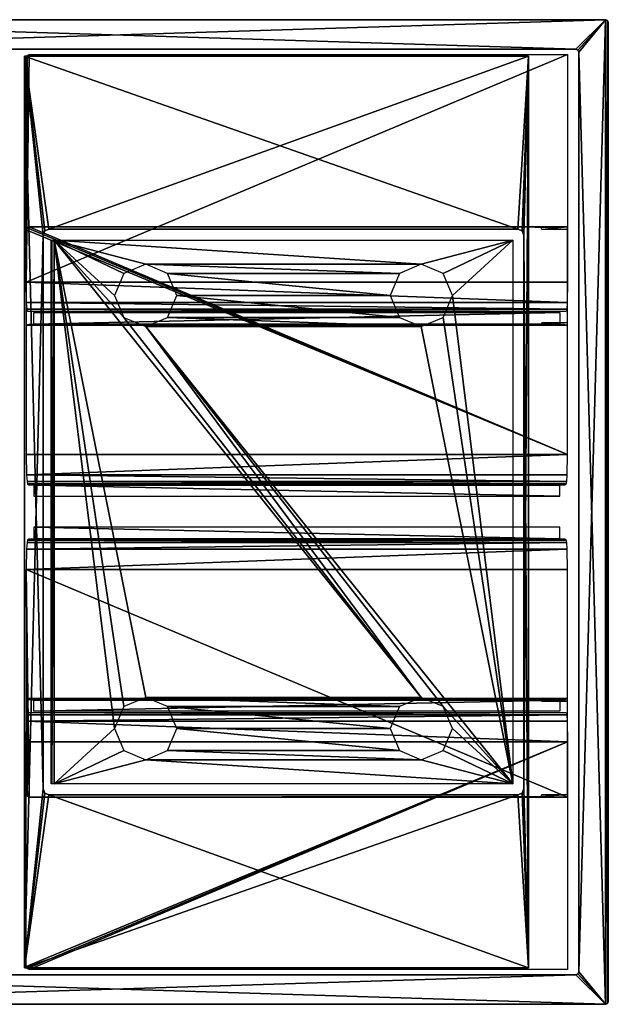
# Model space of a CAD drawing. Header units: millimetres. Extents: x -6 to 97, y -4 to 96.
# Tile 4 of 4: x 37 to 97, y -4 to 96. Entities that reach past the tile are written whole.
import ezdxf

# ---------------------------------------------------------------- set-up
doc = ezdxf.new("R2010")
doc.units = ezdxf.units.MM
doc.header["$LTSCALE"] = 65.185185
for name, color, linetype in [('13', 7, 'CONTINUOUS'), ('14', 7, 'CONTINUOUS'), ('41', 7, 'CONTINUOUS'), ('42', 7, 'CONTINUOUS'), ('43', 7, 'CONTINUOUS'), ('44', 7, 'CONTINUOUS'), ('45', 7, 'CONTINUOUS'), ('46', 7, 'CONTINUOUS'), ('47', 7, 'CONTINUOUS'), ('48', 7, 'CONTINUOUS'), ('49', 7, 'CONTINUOUS'), ('50', 7, 'CONTINUOUS'), ('51', 7, 'CONTINUOUS'), ('52', 7, 'CONTINUOUS'), ('53', 7, 'CONTINUOUS'), ('54', 7, 'CONTINUOUS'), ('55', 7, 'CONTINUOUS'), ('56', 7, 'CONTINUOUS'), ('57', 7, 'CONTINUOUS'), ('58', 7, 'CONTINUOUS'), ('59', 7, 'CONTINUOUS'), ('6', 7, 'CONTINUOUS'), ('61', 7, 'CONTINUOUS'), ('62', 7, 'CONTINUOUS'), ('63', 7, 'CONTINUOUS'), ('64', 7, 'CONTINUOUS'), ('67', 7, 'CONTINUOUS'), ('68', 7, 'CONTINUOUS'), ('69', 7, 'CONTINUOUS'), ('7', 7, 'CONTINUOUS'), ('70', 7, 'CONTINUOUS'), ('71', 7, 'CONTINUOUS')]:
    doc.layers.add(name, color=color, linetype=linetype)

msp = doc.modelspace()

# ---------------------------------------------------------------- linework, layer by layer
at = {"layer": '13', "color": 250, "linetype": 'Continuous', "true_color": 0x1c1c1c}
for points in [[(50, 27.46, -15.5), (40.69, 73.91, -15.5), (78, 27.46, -15.5), (50, 27.46, -15.5)], [(47.77, 26.53, -15.5), (40.69, 73.91, -15.5), (50, 27.46, -15.5), (47.77, 26.53, -15.5)], [(46.84, 24.3, -15.5), (40.69, 73.91, -15.5), (47.77, 26.53, -15.5), (46.84, 24.3, -15.5)], [(50, 71.46, -15.5), (40.69, 73.91, -15.5), (78, 71.46, -15.5), (50, 71.46, -15.5)], [(40.69, 18.69, -15.5), (40.69, 73.91, -15.5), (46.84, 24.3, -15.5), (40.69, 18.69, -15.5)], [(47.77, 70.53, -15.5), (40.69, 73.91, -15.5), (50, 71.46, -15.5), (47.77, 70.53, -15.5)], [(46.84, 68.3, -15.5), (40.69, 73.91, -15.5), (47.77, 70.53, -15.5), (46.84, 68.3, -15.5)], [(40.69, 73.91, -15.5), (47.77, 66.07, -15.5), (78, 27.46, -15.5), (40.69, 73.91, -15.5)], [(47.77, 66.07, -15.5), (40.69, 73.91, -15.5), (46.84, 68.3, -15.5), (47.77, 66.07, -15.5)], [(40.69, 73.91, -15.5), (87.31, 73.91, -15.5), (78, 71.46, -15.5), (40.69, 73.91, -15.5)], [(78, 71.46, -15.5), (87.31, 73.91, -15.5), (80.23, 70.53, -15.5), (78, 71.46, -15.5)], [(80.23, 70.53, -15.5), (87.31, 73.91, -15.5), (81.16, 68.3, -15.5), (80.23, 70.53, -15.5)], [(87.31, 73.91, -15.5), (87.31, 18.69, -15.5), (81.16, 68.3, -15.5), (87.31, 73.91, -15.5)], [(75.77, 70.53, -15.5), (50, 71.46, -15.5), (78, 71.46, -15.5), (75.77, 70.53, -15.5)], [(52.23, 70.53, -15.5), (50, 71.46, -15.5), (75.77, 70.53, -15.5), (52.23, 70.53, -15.5)], [(74.84, 68.3, -15.5), (52.23, 70.53, -15.5), (75.77, 70.53, -15.5), (74.84, 68.3, -15.5)], [(53.16, 68.3, -15.5), (52.23, 70.53, -15.5), (74.84, 68.3, -15.5), (53.16, 68.3, -15.5)], [(52.23, 66.07, -15.5), (53.16, 68.3, -15.5), (75.77, 66.07, -15.5), (52.23, 66.07, -15.5)], [(75.77, 66.07, -15.5), (53.16, 68.3, -15.5), (74.84, 68.3, -15.5), (75.77, 66.07, -15.5)], [(81.16, 68.3, -15.5), (87.31, 18.69, -15.5), (80.23, 66.07, -15.5), (81.16, 68.3, -15.5)], [(47.77, 66.07, -15.5), (50, 65.14, -15.5), (78, 27.46, -15.5), (47.77, 66.07, -15.5)], [(50, 65.14, -15.5), (52.23, 66.07, -15.5), (78, 65.14, -15.5), (50, 65.14, -15.5)], [(78, 65.14, -15.5), (52.23, 66.07, -15.5), (75.77, 66.07, -15.5), (78, 65.14, -15.5)], [(87.31, 18.69, -15.5), (78, 65.14, -15.5), (80.23, 66.07, -15.5), (87.31, 18.69, -15.5)], [(78, 27.46, -15.5), (50, 65.14, -15.5), (80.23, 26.53, -15.5), (78, 27.46, -15.5)], [(50, 65.14, -15.5), (87.31, 18.69, -15.5), (80.23, 26.53, -15.5), (50, 65.14, -15.5)], [(87.31, 18.69, -15.5), (50, 65.14, -15.5), (78, 65.14, -15.5), (87.31, 18.69, -15.5)], [(75.77, 26.53, -15.5), (50, 27.46, -15.5), (78, 27.46, -15.5), (75.77, 26.53, -15.5)], [(52.23, 26.53, -15.5), (50, 27.46, -15.5), (75.77, 26.53, -15.5), (52.23, 26.53, -15.5)], [(74.84, 24.3, -15.5), (52.23, 26.53, -15.5), (75.77, 26.53, -15.5), (74.84, 24.3, -15.5)], [(53.16, 24.3, -15.5), (52.23, 26.53, -15.5), (74.84, 24.3, -15.5), (53.16, 24.3, -15.5)], [(80.23, 26.53, -15.5), (87.31, 18.69, -15.5), (81.16, 24.3, -15.5), (80.23, 26.53, -15.5)], [(47.77, 22.07, -15.5), (40.69, 18.69, -15.5), (46.84, 24.3, -15.5), (47.77, 22.07, -15.5)], [(52.23, 22.07, -15.5), (53.16, 24.3, -15.5), (75.77, 22.07, -15.5), (52.23, 22.07, -15.5)], [(75.77, 22.07, -15.5), (53.16, 24.3, -15.5), (74.84, 24.3, -15.5), (75.77, 22.07, -15.5)], [(81.16, 24.3, -15.5), (87.31, 18.69, -15.5), (80.23, 22.07, -15.5), (81.16, 24.3, -15.5)], [(50, 21.14, -15.5), (40.69, 18.69, -15.5), (47.77, 22.07, -15.5), (50, 21.14, -15.5)], [(50, 21.14, -15.5), (52.23, 22.07, -15.5), (78, 21.14, -15.5), (50, 21.14, -15.5)], [(78, 21.14, -15.5), (52.23, 22.07, -15.5), (75.77, 22.07, -15.5), (78, 21.14, -15.5)], [(87.31, 18.69, -15.5), (78, 21.14, -15.5), (80.23, 22.07, -15.5), (87.31, 18.69, -15.5)], [(87.31, 18.69, -15.5), (40.69, 18.69, -15.5), (50, 21.14, -15.5), (87.31, 18.69, -15.5)], [(87.31, 18.69, -15.5), (50, 21.14, -15.5), (78, 21.14, -15.5), (87.31, 18.69, -15.5)]]:
    msp.add_3dface(points, dxfattribs=at)
at = {"layer": '14', "color": 250, "linetype": 'Continuous', "true_color": 0x1c1c1c}
for points in [[(40.39, 18.69, -15.21), (40.48, 73.91, -15.41), (40.48, 18.69, -15.41), (40.39, 18.69, -15.21)], [(40.39, 73.91, -15.21), (40.48, 73.91, -15.41), (40.39, 18.69, -15.21), (40.39, 73.91, -15.21)], [(40.69, 73.91, -15.5), (40.69, 18.69, -15.5), (40.48, 18.69, -15.41), (40.69, 73.91, -15.5)], [(40.48, 73.91, -15.41), (40.69, 73.91, -15.5), (40.48, 18.69, -15.41), (40.48, 73.91, -15.41)]]:
    msp.add_3dface(points, dxfattribs=at)
at = {"layer": '41', "color": 40, "linetype": 'Continuous', "true_color": 0xffab00}
for points in [[(37.87, 0.15, -18.1), (92.87, 22.95, -18.1), (37.96, -0.06, -18.1), (37.87, 0.15, -18.1)], [(37.87, 22.95, -18.1), (92.87, 22.95, -18.1), (37.87, 0.15, -18.1), (37.87, 22.95, -18.1)], [(92.87, 22.95, -18.1), (38.17, -0.15, -18.1), (37.96, -0.06, -18.1), (92.87, 22.95, -18.1)], [(92.87, -0.15, -18.1), (38.17, -0.15, -18.1), (92.87, 22.95, -18.1), (92.87, -0.15, -18.1)]]:
    msp.add_3dface(points, dxfattribs=at)
at = {"layer": '42', "color": 40, "linetype": 'Continuous', "true_color": 0xffab00}
for points in [[(37.87, 27.35, -18.1), (89.58, 27.3, -15.4), (92.87, 27.35, -18.1), (37.87, 27.35, -18.1)], [(37.9, 27.32, -16.3), (89.58, 27.3, -15.4), (37.87, 27.35, -18.1), (37.9, 27.32, -16.3)], [(89.58, 27.3, -15.4), (89.99, 27.3, -15.22), (92.87, 27.35, -18.1), (89.58, 27.3, -15.4)], [(89.99, 27.3, -15.22), (90.17, 27.29, -14.81), (92.87, 27.35, -18.1), (89.99, 27.3, -15.22)], [(92.87, 27.35, -18.1), (90.17, 27.29, -14.81), (92.87, 27.1, -4.05), (92.87, 27.35, -18.1)], [(92.87, 27.1, -4.05), (90.17, 27.29, -14.81), (90.26, 27.1, -4.05), (92.87, 27.1, -4.05)]]:
    msp.add_3dface(points, dxfattribs=at)
at = {"layer": '43', "color": 40, "linetype": 'Continuous', "true_color": 0xffab00}
for points in [[(38.64, 26.06, -24.1), (92.09, 27.19, -24.1), (92.09, 26.06, -24.1), (38.64, 26.06, -24.1)], [(38.64, 27.19, -24.1), (92.09, 27.19, -24.1), (38.64, 26.06, -24.1), (38.64, 27.19, -24.1)]]:
    msp.add_3dface(points, dxfattribs=at)
at = {"layer": '44', "color": 40, "linetype": 'Continuous', "true_color": 0xffab00}
for points in [[(37.87, 27.35, -18.1), (92.87, 27.35, -18.1), (38.14, 27.21, -23.62), (37.87, 27.35, -18.1)], [(38.14, 27.21, -23.62), (92.87, 27.35, -18.1), (38.3, 27.2, -23.96), (38.14, 27.21, -23.62)], [(92.87, 27.35, -18.1), (38.64, 27.19, -24.1), (38.3, 27.2, -23.96), (92.87, 27.35, -18.1)], [(92.87, 27.35, -18.1), (92.09, 27.19, -24.1), (38.64, 27.19, -24.1), (92.87, 27.35, -18.1)], [(92.09, 27.19, -24.1), (92.87, 27.35, -18.1), (92.44, 27.2, -23.96), (92.09, 27.19, -24.1)], [(92.87, 27.35, -18.1), (92.59, 27.21, -23.62), (92.44, 27.2, -23.96), (92.87, 27.35, -18.1)]]:
    msp.add_3dface(points, dxfattribs=at)
at = {"layer": '45', "color": 40, "linetype": 'Continuous', "true_color": 0xffab00}
for points in [[(92.87, 22.95, -18.1), (37.87, 22.95, -18.1), (37.91, 25.04, -18.94), (92.87, 22.95, -18.1)], [(37.96, 25.69, -19.88), (92.78, 25.69, -19.88), (37.91, 25.04, -18.94), (37.96, 25.69, -19.88)], [(92.78, 25.69, -19.88), (92.83, 25.04, -18.94), (37.91, 25.04, -18.94), (92.78, 25.69, -19.88)], [(92.83, 25.04, -18.94), (92.87, 22.95, -18.1), (37.91, 25.04, -18.94), (92.83, 25.04, -18.94)], [(38.01, 25.95, -21), (92.78, 25.69, -19.88), (37.96, 25.69, -19.88), (38.01, 25.95, -21)], [(92.72, 25.95, -21), (92.78, 25.69, -19.88), (38.01, 25.95, -21), (92.72, 25.95, -21)]]:
    msp.add_3dface(points, dxfattribs=at)
at = {"layer": '46', "color": 40, "linetype": 'Continuous', "true_color": 0xffab00}
for points in [[(37.87, 40.45, 18.1), (37.87, 17.65, 18.1), (37.96, 17.44, 18.1), (37.87, 40.45, 18.1)], [(92.87, 40.45, 18.1), (37.87, 40.45, 18.1), (92.87, 17.35, 18.1), (92.87, 40.45, 18.1)], [(92.87, 17.35, 18.1), (37.87, 40.45, 18.1), (38.17, 17.35, 18.1), (92.87, 17.35, 18.1)], [(38.17, 17.35, 18.1), (37.87, 40.45, 18.1), (37.96, 17.44, 18.1), (38.17, 17.35, 18.1)]]:
    msp.add_3dface(points, dxfattribs=at)
at = {"layer": '47', "color": 40, "linetype": 'Continuous', "true_color": 0xffab00}
for points in [[(38.17, 17.35, 18.1), (38.2, 17.38, 16.3), (89.58, 17.4, 15.4), (38.17, 17.35, 18.1)], [(92.87, 17.35, 18.1), (38.17, 17.35, 18.1), (89.58, 17.4, 15.4), (92.87, 17.35, 18.1)], [(89.99, 17.4, 15.23), (92.87, 17.35, 18.1), (89.58, 17.4, 15.4), (89.99, 17.4, 15.23)], [(90.17, 17.41, 14.81), (92.87, 17.35, 18.1), (89.99, 17.4, 15.23), (90.17, 17.41, 14.81)], [(90.26, 17.6, 4.05), (92.87, 17.6, 4.05), (90.17, 17.41, 14.81), (90.26, 17.6, 4.05)], [(92.87, 17.6, 4.05), (92.87, 17.35, 18.1), (90.17, 17.41, 14.81), (92.87, 17.6, 4.05)]]:
    msp.add_3dface(points, dxfattribs=at)
at = {"layer": '48', "color": 40, "linetype": 'Continuous', "true_color": 0xffab00}
for points in [[(38.64, 43.56, 24.1), (92.09, 43.56, 24.1), (38.64, 44.75, 24.1), (38.64, 43.56, 24.1)], [(38.64, 44.75, 24.1), (92.09, 43.56, 24.1), (92.09, 44.75, 24.1), (38.64, 44.75, 24.1)]]:
    msp.add_3dface(points, dxfattribs=at)
at = {"layer": '49', "color": 40, "linetype": 'Continuous', "true_color": 0xffab00}
for points in [[(38.14, 43.54, 23.63), (38.01, 43.45, 21), (92.72, 43.45, 21), (38.14, 43.54, 23.63)], [(38.3, 43.55, 23.96), (38.14, 43.54, 23.63), (92.72, 43.45, 21), (38.3, 43.55, 23.96)], [(38.64, 43.56, 24.1), (38.3, 43.55, 23.96), (92.72, 43.45, 21), (38.64, 43.56, 24.1)], [(92.09, 43.56, 24.1), (38.64, 43.56, 24.1), (92.72, 43.45, 21), (92.09, 43.56, 24.1)], [(92.44, 43.55, 23.96), (92.09, 43.56, 24.1), (92.72, 43.45, 21), (92.44, 43.55, 23.96)], [(92.59, 43.54, 23.63), (92.44, 43.55, 23.96), (92.72, 43.45, 21), (92.59, 43.54, 23.63)]]:
    msp.add_3dface(points, dxfattribs=at)
at = {"layer": '50', "color": 40, "linetype": 'Continuous', "true_color": 0xffab00}
for points in [[(92.78, 43.19, 19.88), (37.91, 42.54, 18.94), (92.83, 42.54, 18.94), (92.78, 43.19, 19.88)], [(37.96, 43.19, 19.88), (37.91, 42.54, 18.94), (92.78, 43.19, 19.88), (37.96, 43.19, 19.88)], [(92.72, 43.45, 21), (37.96, 43.19, 19.88), (92.78, 43.19, 19.88), (92.72, 43.45, 21)], [(92.72, 43.45, 21), (38.01, 43.45, 21), (37.96, 43.19, 19.88), (92.72, 43.45, 21)], [(37.87, 40.45, 18.1), (92.87, 40.45, 18.1), (92.83, 42.54, 18.94), (37.87, 40.45, 18.1)], [(37.91, 42.54, 18.94), (37.87, 40.45, 18.1), (92.83, 42.54, 18.94), (37.91, 42.54, 18.94)]]:
    msp.add_3dface(points, dxfattribs=at)
at = {"layer": '51', "color": 40, "linetype": 'Continuous', "true_color": 0xffab00}
for points in [[(37.87, 74.95, 18.1), (92.87, 52.15, 18.1), (37.96, 75.16, 18.1), (37.87, 74.95, 18.1)], [(92.87, 52.15, 18.1), (38.17, 75.25, 18.1), (37.96, 75.16, 18.1), (92.87, 52.15, 18.1)], [(92.87, 75.25, 18.1), (38.17, 75.25, 18.1), (92.87, 52.15, 18.1), (92.87, 75.25, 18.1)], [(37.87, 52.15, 18.1), (92.87, 52.15, 18.1), (37.87, 74.95, 18.1), (37.87, 52.15, 18.1)]]:
    msp.add_3dface(points, dxfattribs=at)
at = {"layer": '52', "color": 40, "linetype": 'Continuous', "true_color": 0xffab00}
for points in [[(38.17, 75.25, 18.1), (92.87, 75.25, 18.1), (38.2, 75.22, 16.3), (38.17, 75.25, 18.1)], [(38.2, 75.22, 16.3), (92.87, 75.25, 18.1), (89.58, 75.2, 15.4), (38.2, 75.22, 16.3)], [(89.58, 75.2, 15.4), (92.87, 75.25, 18.1), (90, 75.2, 15.22), (89.58, 75.2, 15.4)], [(90, 75.2, 15.22), (92.87, 75.25, 18.1), (90.17, 75.19, 14.81), (90, 75.2, 15.22)], [(90.17, 75.19, 14.81), (92.87, 75.25, 18.1), (90.26, 75, 4.05), (90.17, 75.19, 14.81)], [(90.26, 75, 4.05), (92.87, 75.25, 18.1), (92.87, 75, 4.05), (90.26, 75, 4.05)]]:
    msp.add_3dface(points, dxfattribs=at)
at = {"layer": '53', "color": 40, "linetype": 'Continuous', "true_color": 0xffab00}
for points in [[(38.64, 49.04, 24.1), (92.09, 47.91, 24.1), (92.09, 49.04, 24.1), (38.64, 49.04, 24.1)], [(38.64, 47.91, 24.1), (92.09, 47.91, 24.1), (38.64, 49.04, 24.1), (38.64, 47.91, 24.1)]]:
    msp.add_3dface(points, dxfattribs=at)
at = {"layer": '54', "color": 40, "linetype": 'Continuous', "true_color": 0xffab00}
for points in [[(92.59, 49.06, 23.62), (38.01, 49.15, 21), (92.44, 49.05, 23.96), (92.59, 49.06, 23.62)], [(92.72, 49.15, 21), (38.01, 49.15, 21), (92.59, 49.06, 23.62), (92.72, 49.15, 21)], [(38.14, 49.06, 23.62), (38.3, 49.05, 23.96), (38.01, 49.15, 21), (38.14, 49.06, 23.62)], [(38.01, 49.15, 21), (92.09, 49.04, 24.1), (92.44, 49.05, 23.96), (38.01, 49.15, 21)], [(38.3, 49.05, 23.96), (38.64, 49.04, 24.1), (38.01, 49.15, 21), (38.3, 49.05, 23.96)], [(38.64, 49.04, 24.1), (92.09, 49.04, 24.1), (38.01, 49.15, 21), (38.64, 49.04, 24.1)]]:
    msp.add_3dface(points, dxfattribs=at)
at = {"layer": '55', "color": 40, "linetype": 'Continuous', "true_color": 0xffab00}
for points in [[(92.87, 52.15, 18.1), (37.87, 52.15, 18.1), (37.91, 50.06, 18.94), (92.87, 52.15, 18.1)], [(92.83, 50.06, 18.94), (92.87, 52.15, 18.1), (37.91, 50.06, 18.94), (92.83, 50.06, 18.94)], [(37.96, 49.41, 19.88), (92.78, 49.41, 19.88), (37.91, 50.06, 18.94), (37.96, 49.41, 19.88)], [(92.78, 49.41, 19.88), (92.83, 50.06, 18.94), (37.91, 50.06, 18.94), (92.78, 49.41, 19.88)], [(38.01, 49.15, 21), (92.78, 49.41, 19.88), (37.96, 49.41, 19.88), (38.01, 49.15, 21)], [(38.01, 49.15, 21), (92.72, 49.15, 21), (92.78, 49.41, 19.88), (38.01, 49.15, 21)]]:
    msp.add_3dface(points, dxfattribs=at)
at = {"layer": '56', "linetype": 'Continuous'}
for points in [[(-2.7, 96.3, 50), (93.7, 93.3, 50), (96.7, 96.3, 50), (-2.7, 96.3, 50)], [(0.3, 93.3, 50), (93.7, 93.3, 50), (-2.7, 96.3, 50), (0.3, 93.3, 50)], [(93.7, 93.3, 50), (93.91, 93.21, 50), (96.7, 96.3, 50), (93.7, 93.3, 50)], [(93.91, 93.21, 50), (94, 93, 50), (96.7, 96.3, 50), (93.91, 93.21, 50)], [(94, 93, 50), (96.7, -3.7, 50), (96.7, 96.3, 50), (94, 93, 50)], [(96.7, -3.7, 50), (96.91, -3.61, 50), (96.7, 96.3, 50), (96.7, -3.7, 50)], [(96.7, 96.3, 50), (96.91, -3.61, 50), (96.91, 96.21, 50), (96.7, 96.3, 50)], [(97, -3.4, 50), (97, 96, 50), (96.91, 96.21, 50), (97, -3.4, 50)], [(96.91, -3.61, 50), (97, -3.4, 50), (96.91, 96.21, 50), (96.91, -3.61, 50)], [(94, -0.4, 50), (96.7, -3.7, 50), (94, 93, 50), (94, -0.4, 50)], [(-2.7, -3.7, 50), (96.7, -3.7, 50), (0.3, -0.7, 50), (-2.7, -3.7, 50)], [(0.3, -0.7, 50), (96.7, -3.7, 50), (93.7, -0.7, 50), (0.3, -0.7, 50)], [(93.7, -0.7, 50), (96.7, -3.7, 50), (93.91, -0.61, 50), (93.7, -0.7, 50)], [(93.91, -0.61, 50), (96.7, -3.7, 50), (94, -0.4, 50), (93.91, -0.61, 50)]]:
    msp.add_3dface(points, dxfattribs=at)
at = {"layer": '57', "linetype": 'Continuous'}
for points in [[(96.7, 96.3, -50), (0.3, 93.3, -50), (-2.7, 96.3, -50), (96.7, 96.3, -50)], [(93.7, 93.3, -50), (0.3, 93.3, -50), (96.7, 96.3, -50), (93.7, 93.3, -50)], [(93.91, 93.21, -50), (93.7, 93.3, -50), (96.7, 96.3, -50), (93.91, 93.21, -50)], [(94, 93, -50), (93.91, 93.21, -50), (96.7, 96.3, -50), (94, 93, -50)], [(94, -0.4, -50), (94, 93, -50), (96.7, 96.3, -50), (94, -0.4, -50)], [(94, -0.4, -50), (96.7, 96.3, -50), (96.7, -3.7, -50), (94, -0.4, -50)], [(96.7, -3.7, -50), (96.7, 96.3, -50), (96.91, 96.21, -50), (96.7, -3.7, -50)], [(96.91, -3.61, -50), (96.7, -3.7, -50), (96.91, 96.21, -50), (96.91, -3.61, -50)], [(97, 96, -50), (96.91, -3.61, -50), (96.91, 96.21, -50), (97, 96, -50)], [(97, -3.4, -50), (96.91, -3.61, -50), (97, 96, -50), (97, -3.4, -50)], [(0.3, -0.7, -50), (93.7, -0.7, -50), (-2.7, -3.7, -50), (0.3, -0.7, -50)], [(-2.7, -3.7, -50), (93.7, -0.7, -50), (96.7, -3.7, -50), (-2.7, -3.7, -50)], [(93.7, -0.7, -50), (93.91, -0.61, -50), (96.7, -3.7, -50), (93.7, -0.7, -50)], [(93.91, -0.61, -50), (94, -0.4, -50), (96.7, -3.7, -50), (93.91, -0.61, -50)]]:
    msp.add_3dface(points, dxfattribs=at)
at = {"layer": '58', "linetype": 'Continuous'}
for points in [[(97, 96, 50), (97, -3.4, 50), (97, -3.4, -50), (97, 96, 50)], [(97, 96, 50), (97, -3.4, -50), (97, 96, -50), (97, 96, 50)]]:
    msp.add_3dface(points, dxfattribs=at)
at = {"layer": '59', "linetype": 'Continuous'}
for points in [[(96.7, -3.7, 50), (-2.7, -3.7, -50), (96.7, -3.7, -50), (96.7, -3.7, 50)], [(96.7, -3.7, 50), (-2.7, -3.7, 50), (-2.7, -3.7, -50), (96.7, -3.7, 50)]]:
    msp.add_3dface(points, dxfattribs=at)
at = {"layer": '6', "color": 250, "linetype": 'Continuous', "true_color": 0x333134}
for points in [[(37.69, 92.6, -15.91), (39.57, 74.43, -15.88), (39.57, 18.17, -15.88), (37.69, 92.6, -15.91)], [(39.75, 74.86, -15.88), (37.69, 92.6, -15.91), (40.17, 75.03, -15.87), (39.75, 74.86, -15.88)], [(40.17, 75.03, -15.87), (37.69, 92.6, -15.91), (87.82, 75.01, -15.04), (40.17, 75.03, -15.87)], [(37.69, 92.6, -15.91), (88.9, 92.6, -15.02), (87.82, 75.01, -15.04), (37.69, 92.6, -15.91)], [(37.69, 0, -15.91), (37.69, 92.6, -15.91), (39.57, 18.17, -15.88), (37.69, 0, -15.91)], [(39.57, 74.43, -15.88), (37.69, 92.6, -15.91), (39.75, 74.86, -15.88), (39.57, 74.43, -15.88)], [(87.82, 75.01, -15.04), (88.9, 92.6, -15.02), (88.24, 74.84, -15.03), (87.82, 75.01, -15.04)], [(88.24, 74.84, -15.03), (88.9, 92.6, -15.02), (88.42, 74.41, -15.03), (88.24, 74.84, -15.03)], [(88.9, 92.6, -15.02), (88.9, 0, -15.02), (88.42, 74.41, -15.03), (88.9, 92.6, -15.02)], [(88.42, 74.41, -15.03), (88.9, 0, -15.02), (88.42, 18.19, -15.03), (88.42, 74.41, -15.03)], [(39.75, 17.74, -15.88), (37.69, 0, -15.91), (39.57, 18.17, -15.88), (39.75, 17.74, -15.88)], [(88.42, 18.19, -15.03), (88.9, 0, -15.02), (88.24, 17.76, -15.03), (88.42, 18.19, -15.03)], [(40.17, 17.57, -15.87), (37.69, 0, -15.91), (39.75, 17.74, -15.88), (40.17, 17.57, -15.87)], [(88.9, 0, -15.02), (37.69, 0, -15.91), (40.17, 17.57, -15.87), (88.9, 0, -15.02)], [(87.82, 17.59, -15.04), (88.9, 0, -15.02), (40.17, 17.57, -15.87), (87.82, 17.59, -15.04)], [(88.24, 17.76, -15.03), (88.9, 0, -15.02), (87.82, 17.59, -15.04), (88.24, 17.76, -15.03)]]:
    msp.add_3dface(points, dxfattribs=at)
at = {"layer": '61', "linetype": 'Continuous'}
for points in [[(-2.7, 96.3, 50), (96.7, 96.3, -50), (-2.7, 96.3, -50), (-2.7, 96.3, 50)], [(-2.7, 96.3, 50), (96.7, 96.3, 50), (96.7, 96.3, -50), (-2.7, 96.3, 50)]]:
    msp.add_3dface(points, dxfattribs=at)
at = {"layer": '62', "linetype": 'Continuous'}
for points in [[(94, -0.4, 50), (94, 93, 50), (94, 93, -50), (94, -0.4, 50)], [(94, -0.4, 50), (94, 93, -50), (94, -0.4, -50), (94, -0.4, 50)]]:
    msp.add_3dface(points, dxfattribs=at)
at = {"layer": '63', "linetype": 'Continuous'}
for points in [[(0.3, -0.7, 50), (93.7, -0.7, -50), (0.3, -0.7, -50), (0.3, -0.7, 50)], [(0.3, -0.7, 50), (93.7, -0.7, 50), (93.7, -0.7, -50), (0.3, -0.7, 50)]]:
    msp.add_3dface(points, dxfattribs=at)
at = {"layer": '64', "linetype": 'Continuous'}
for points in [[(93.7, 93.3, 50), (0.3, 93.3, -50), (93.7, 93.3, -50), (93.7, 93.3, 50)], [(93.7, 93.3, 50), (0.3, 93.3, 50), (0.3, 93.3, -50), (93.7, 93.3, 50)]]:
    msp.add_3dface(points, dxfattribs=at)
at = {"layer": '67', "color": 252, "linetype": 'Continuous', "true_color": 0x7a9ca0}
for points in [[(38.17, 92.76, -18.11), (37.87, 69.65, -18.11), (37.96, 92.67, -18.11), (38.17, 92.76, -18.11)], [(92.87, 92.76, -18.11), (37.87, 69.65, -18.11), (38.17, 92.76, -18.11), (92.87, 92.76, -18.11)], [(92.87, 69.65, -18.11), (37.87, 69.65, -18.11), (92.87, 92.76, -18.11), (92.87, 69.65, -18.11)], [(37.87, 69.65, -18.11), (37.87, 92.46, -18.11), (37.96, 92.67, -18.11), (37.87, 69.65, -18.11)]]:
    msp.add_3dface(points, dxfattribs=at)
at = {"layer": '68', "color": 21, "linetype": 'Continuous', "true_color": 0xffa560}
for points in [[(37.87, 65.26, -18.11), (92.87, 65.26, -18.11), (37.9, 65.29, -16.31), (37.87, 65.26, -18.11)], [(37.9, 65.29, -16.31), (92.87, 65.26, -18.11), (89.58, 65.3, -15.41), (37.9, 65.29, -16.31)], [(89.58, 65.3, -15.41), (92.87, 65.26, -18.11), (90, 65.31, -15.23), (89.58, 65.3, -15.41)], [(90, 65.31, -15.23), (92.87, 65.26, -18.11), (90.17, 65.31, -14.81), (90, 65.31, -15.23)], [(92.87, 65.26, -18.11), (90.26, 65.5, -4.05), (90.17, 65.31, -14.81), (92.87, 65.26, -18.11)], [(92.87, 65.5, -4.05), (90.26, 65.5, -4.05), (92.87, 65.26, -18.11), (92.87, 65.5, -4.05)]]:
    msp.add_3dface(points, dxfattribs=at)
at = {"layer": '69', "color": 252, "linetype": 'Continuous', "true_color": 0x7a9ca0}
for points in [[(38.64, 65.36, -24.11), (92.09, 66.55, -24.11), (92.09, 65.36, -24.11), (38.64, 65.36, -24.11)], [(38.64, 66.55, -24.11), (92.09, 66.55, -24.11), (38.64, 65.36, -24.11), (38.64, 66.55, -24.11)]]:
    msp.add_3dface(points, dxfattribs=at)
at = {"layer": '7', "color": 250, "linetype": 'Continuous', "true_color": 0x333134}
for points in [[(37.69, 92.6, 15.91), (37.69, 0, 15.91), (39.57, 74.43, 15.88), (37.69, 92.6, 15.91)], [(40.17, 75.03, 15.87), (37.69, 92.6, 15.91), (39.75, 74.86, 15.88), (40.17, 75.03, 15.87)], [(39.75, 74.86, 15.88), (37.69, 92.6, 15.91), (39.57, 74.43, 15.88), (39.75, 74.86, 15.88)], [(88.9, 92.6, 15.02), (37.69, 92.6, 15.91), (40.17, 75.03, 15.87), (88.9, 92.6, 15.02)], [(87.82, 75.01, 15.04), (88.9, 92.6, 15.02), (40.17, 75.03, 15.87), (87.82, 75.01, 15.04)], [(88.24, 74.84, 15.03), (88.9, 92.6, 15.02), (87.82, 75.01, 15.04), (88.24, 74.84, 15.03)], [(88.42, 74.41, 15.03), (88.9, 92.6, 15.02), (88.24, 74.84, 15.03), (88.42, 74.41, 15.03)], [(88.42, 18.19, 15.03), (88.9, 92.6, 15.02), (88.42, 74.41, 15.03), (88.42, 18.19, 15.03)], [(88.9, 0, 15.02), (88.9, 92.6, 15.02), (88.42, 18.19, 15.03), (88.9, 0, 15.02)], [(37.69, 0, 15.91), (39.57, 18.17, 15.88), (39.57, 74.43, 15.88), (37.69, 0, 15.91)], [(39.57, 18.17, 15.88), (37.69, 0, 15.91), (39.75, 17.74, 15.88), (39.57, 18.17, 15.88)], [(88.24, 17.76, 15.03), (88.9, 0, 15.02), (88.42, 18.19, 15.03), (88.24, 17.76, 15.03)], [(39.75, 17.74, 15.88), (37.69, 0, 15.91), (40.17, 17.57, 15.87), (39.75, 17.74, 15.88)], [(37.69, 0, 15.91), (88.9, 0, 15.02), (87.82, 17.59, 15.04), (37.69, 0, 15.91)], [(40.17, 17.57, 15.87), (37.69, 0, 15.91), (87.82, 17.59, 15.04), (40.17, 17.57, 15.87)], [(87.82, 17.59, 15.04), (88.9, 0, 15.02), (88.24, 17.76, 15.03), (87.82, 17.59, 15.04)]]:
    msp.add_3dface(points, dxfattribs=at)
at = {"layer": '70', "color": 252, "linetype": 'Continuous', "true_color": 0x7a9ca0}
for points in [[(92.59, 65.35, -23.63), (37.87, 65.26, -18.11), (92.44, 65.36, -23.97), (92.59, 65.35, -23.63)], [(38.3, 65.36, -23.97), (37.87, 65.26, -18.11), (38.14, 65.35, -23.63), (38.3, 65.36, -23.97)], [(37.87, 65.26, -18.11), (92.09, 65.36, -24.11), (92.44, 65.36, -23.97), (37.87, 65.26, -18.11)], [(38.64, 65.36, -24.11), (37.87, 65.26, -18.11), (38.3, 65.36, -23.97), (38.64, 65.36, -24.11)], [(37.87, 65.26, -18.11), (38.64, 65.36, -24.11), (92.09, 65.36, -24.11), (37.87, 65.26, -18.11)], [(92.87, 65.26, -18.11), (37.87, 65.26, -18.11), (92.59, 65.35, -23.63), (92.87, 65.26, -18.11)]]:
    msp.add_3dface(points, dxfattribs=at)
at = {"layer": '71', "color": 252, "linetype": 'Continuous', "true_color": 0x7a9ca0}
for points in [[(37.87, 69.65, -18.11), (92.87, 69.65, -18.11), (92.83, 67.57, -18.95), (37.87, 69.65, -18.11)], [(37.91, 67.57, -18.95), (37.87, 69.65, -18.11), (92.83, 67.57, -18.95), (37.91, 67.57, -18.95)], [(37.96, 66.91, -19.89), (37.91, 67.57, -18.95), (92.78, 66.91, -19.89), (37.96, 66.91, -19.89)], [(92.78, 66.91, -19.89), (37.91, 67.57, -18.95), (92.83, 67.57, -18.95), (92.78, 66.91, -19.89)], [(38.01, 66.66, -21), (37.96, 66.91, -19.89), (92.72, 66.66, -21), (38.01, 66.66, -21)], [(92.72, 66.66, -21), (37.96, 66.91, -19.89), (92.78, 66.91, -19.89), (92.72, 66.66, -21)]]:
    msp.add_3dface(points, dxfattribs=at)

doc.saveas('drawing.dxf')
